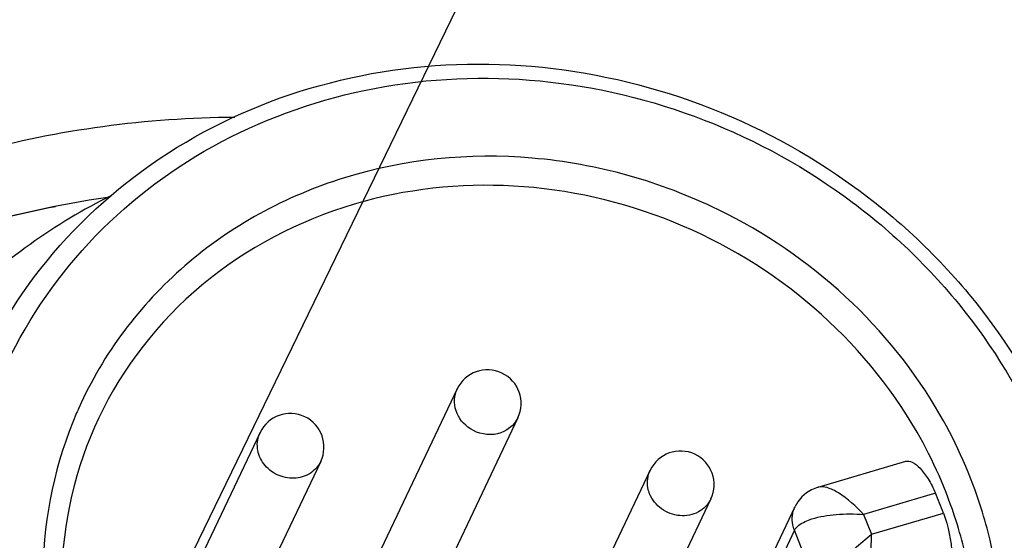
# Model space of a CAD drawing. Header units: millimetres. Extents: x -2409 to 4118, y -415 to 1151.
# Tile 16 of 38: x -2048.62 to -2039.83, y -204.65 to -199.99. Entities that reach past the tile are written whole.
import ezdxf
from ezdxf.enums import TextEntityAlignment as Align

# ---------------------------------------------------------------- set-up
doc = ezdxf.new("R2010")
doc.units = ezdxf.units.MM
doc.header["$LTSCALE"] = 65.395
doc.layers.get('0').update_dxf_attribs({"linetype": 'CONTINUOUS'})
doc.layers.add('00_COMPONENTS', color=7, linetype='CONTINUOUS')
doc.layers.add('51__DRAFT_DIMS', color=7, linetype='CONTINUOUS')
doc.styles.get("Standard").update_dxf_attribs({"font": 'simfang.ttf'})
doc.dimstyles.new('DIMSTYLE_1', dxfattribs={"dimtxt": 3, "dimasz": 3, "dimexe": 2.5, "dimexo": 0.5, "dimgap": 0.75, "dimtad": 1, "dimdsep": 46, "dimtxsty": 'STANDARD', "dimblk": '_FILLED', "dimblk1": '_FILLED', "dimblk2": '_FILLED', "dimcen": 0.09, "dimclrt": 3, "dimazin": 2, "dimtp": 0.3, "dimtm": 0.3, "dimtfac": 1, "dimtofl": 0, "dimtmove": 0, "dimatfit": 3, "dimldrblk": '_FILLED', "dimfxl": 1, "dimtolj": 1, "dimarcsym": 0})
doc.dimstyles.new('DIMSTYLE_3', dxfattribs={"dimtxt": 3, "dimasz": 3, "dimexe": 2.5, "dimexo": 0.5, "dimgap": 0.75, "dimtad": 1, "dimdsep": 46, "dimtxsty": 'STANDARD', "dimblk": '_FILLED', "dimblk1": '_FILLED', "dimblk2": '_FILLED', "dimcen": 0.09, "dimclrt": 3, "dimazin": 2, "dimtp": 0.5, "dimtm": 0.5, "dimtfac": 1, "dimtofl": 0, "dimtmove": 0, "dimatfit": 3, "dimldrblk": '_FILLED', "dimfxl": 1, "dimtolj": 1, "dimarcsym": 0})

# ---------------------------------------------------------------- blocks, each defined once
blk = doc.blocks.new('_FILLED')
at = {"color": 0, "linetype": 'ByBlock'}
blk.add_solid([(0, 0), (-1, 0.1667), (-1, -0.1667)], dxfattribs=at)
blk = doc.blocks.new('*D7')
at = {"layer": '51__DRAFT_DIMS', "color": 4}
for p, q in [((-2152.2772, -100.7443), (-2257.1061, -316.1165)), ((-1972.3105, -187.9881), (-2077.2779, -403.6449)), ((-2256.0119, -313.8686), (-2166.0979, -357.6328)), ((-2076.1838, -401.397), (-2166.0979, -357.6328))]:
    blk.add_line(p, q, dxfattribs=at)
at = {"layer": '51__DRAFT_DIMS', "color": 4, "xscale": 3, "yscale": 3, "zscale": 3}
for p, rotation in [((-2256.0119, -313.8686), 154.0462685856), ((-2076.1838, -401.397), 334.0462685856)]:
    blk.add_blockref('_FILLED', p, dxfattribs=dict(at, rotation=rotation))
at = {"layer": '51__DRAFT_DIMS', "color": 3}
blk.add_text('200', height=3, rotation=-25.95373, dxfattribs=at).set_placement((-2165.7696, -356.9585), align=Align.CENTER)
blk = doc.blocks.new('*D9')
at = {"layer": '51__DRAFT_DIMS', "color": 4}
for p, q in [((-2053.4997, -126.3004), (-2185.009, -397.5782)), ((-2017.5064, -143.7491), (-2149.0156, -415.0269)), ((-2183.9184, -395.3286), (-2165.9218, -404.0529)), ((-2147.9251, -412.7773), (-2165.9218, -404.0529))]:
    blk.add_line(p, q, dxfattribs=at)
at = {"layer": '51__DRAFT_DIMS', "color": 4, "xscale": 3, "yscale": 3, "zscale": 3}
for p, rotation in [((-2183.9184, -395.3286), 154.1369605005), ((-2147.9251, -412.7773), 334.1369605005)]:
    blk.add_blockref('_FILLED', p, dxfattribs=dict(at, rotation=rotation))
at = {"layer": '51__DRAFT_DIMS', "color": 3}
blk.add_text('40', height=3, rotation=-25.86304, dxfattribs=at).set_placement((-2165.5946, -403.3781), align=Align.CENTER)
blk = doc.blocks.new('*D10')
at = {"layer": '51__DRAFT_DIMS', "color": 4}
for p, q in [((-2122.4256, -85.8099), (-2243.5281, -335.6207)), ((-1979.0001, -155.3393), (-2100.1026, -405.1501)), ((-2243.5281, -335.6207), (-2244.9458, -338.5452)), ((-2243.8553, -336.2956), (-2172.1425, -371.0603)), ((-2100.4298, -405.825), (-2172.1425, -371.0603)), ((-2100.1026, -405.1501), (-2101.5203, -408.0746))]:
    blk.add_line(p, q, dxfattribs=at)
at = {"layer": '51__DRAFT_DIMS', "color": 4, "xscale": 3, "yscale": 3, "zscale": 3}
for p, rotation in [((-2243.8553, -336.2956), 154.1369605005), ((-2100.4298, -405.825), 334.1369605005)]:
    blk.add_blockref('_FILLED', p, dxfattribs=dict(at, rotation=rotation))
at = {"layer": '51__DRAFT_DIMS', "color": 3}
blk.add_text('160', height=3, rotation=-25.86304, dxfattribs=at).set_placement((-2171.8154, -370.3854), align=Align.CENTER)

msp = doc.modelspace()

# ---------------------------------------------------------------- linework, layer by layer
at = {"layer": '00_COMPONENTS', "color": 7}
for p, q in [((-2044.7168, -203.2932), (-2045.8877, -205.7582)), ((-2044.1748, -203.5506), (-2045.0869, -205.4707)), ((-2046.478, -203.6832), (-2047.072, -204.9337)), ((-2045.9361, -203.9406), (-2047.1069, -206.4056)), ((-2041.4919, -204.1705), (-2040.7105, -203.9391)), ((-2042.9934, -204.0189), (-2043.7439, -205.599)), ((-2042.4515, -204.2764), (-2043.6223, -206.7414)), ((-2043.0808, -207.2525), (-2041.6995, -204.3445))]:
    msp.add_line(p, q, dxfattribs=at)
at = {"layer": '00_COMPONENTS', "color": 4}
for p, q in [((-2041.4909, -204.1703), (-2041.4917, -204.1705)), ((-2040.4452, -204.2239), (-2041.0874, -204.4141)), ((-2041.0874, -204.4141), (-2041.0166, -204.5919)), ((-2041.0166, -204.5919), (-2040.3745, -204.4017)), ((-2041.7049, -204.5564), (-2043.0855, -207.4629)), ((-2041.4927, -205.0898), (-2041.7049, -204.5564))]:
    msp.add_line(p, q, dxfattribs=at)
at = {"layer": '00_COMPONENTS', "color": 7}
msp.add_lwpolyline([(-2041.491, -204.1703), (-2041.5069, -204.1754), (-2041.5512, -204.194), (-2041.5959, -204.2212), (-2041.6386, -204.2578), (-2041.6747, -204.3016), (-2041.6995, -204.3445)], dxfattribs=at)
for centre, radius, start, end in [((-2044.4458, -203.4219), 0.3, 334.59297, 154.59297), ((-2046.207, -203.8119), 0.3, 334.59297, 154.59297), ((-2042.7224, -204.1476), 0.3, 334.59297, 154.59297), ((-2044.1085, -205.7839), 3.9816, 20.31306, 23.06721)]:
    msp.add_arc(centre, radius, start, end, dxfattribs=at)
at = {"layer": '00_COMPONENTS', "color": 4}
msp.add_arc((-2044.7787, -204.9514), 3.6367, 155.85112, 156.60015, dxfattribs=at)
at = {"layer": '00_COMPONENTS', "color": 7}
for points, knots in [([(-2048.9572, -203.0579), (-2048.7518, -202.6254), (-2048.1916, -201.8163), (-2047.0054, -200.9242), (-2045.5788, -200.4189), (-2044.038, -200.3393), (-2042.5129, -200.6863), (-2041.1301, -201.4294), (-2040.0051, -202.5054), (-2039.484, -203.4007), (-2039.2975, -203.8696)], [0, 0, 0, 0, 0.118926, 0.239554, 0.363008, 0.489386, 0.617829, 0.746817, 0.87464, 1, 1, 1, 1]), ([(-2054.1207, -205.3057), (-2053.9595, -204.9744), (-2053.5868, -204.3335), (-2052.8916, -203.4626), (-2052.0722, -202.6962), (-2051.1436, -202.0484), (-2050.1228, -201.5308), (-2049.0284, -201.1525), (-2047.8804, -200.9202), (-2047.0965, -200.8656), (-2046.7027, -200.8631)], [0, 0, 0, 0, 0.121401, 0.243257, 0.36596, 0.489832, 0.615103, 0.741898, 0.87023, 1, 1, 1, 1]), ([(-2052.4126, -203.8977), (-2051.8277, -203.2748), (-2050.4024, -202.2189), (-2048.7109, -201.702), (-2047.8405, -201.5788)], [0, 0, 0, 0, 0.492892, 1, 1, 1, 1]), ([(-2047.8049, -201.5631), (-2048.3105, -201.8148), (-2049.2411, -202.4768), (-2049.9002, -203.4119), (-2050.138, -203.9128)], [0, 0, 0, 0, 0.50462, 1, 1, 1, 1]), ([(-2053.6987, -205.5885), (-2053.5708, -205.3378), (-2053.2843, -204.8504), (-2052.7703, -204.1744), (-2052.1773, -203.5604), (-2051.2884, -202.8319), (-2050.0122, -202.1114), (-2048.8849, -201.772), (-2048.3062, -201.6621)], [0, 0, 0, 0, 0.122382, 0.245113, 0.368458, 0.492648, 0.743858, 1, 1, 1, 1]), ([(-2047.9184, -203.5513), (-2048.1293, -203.9951), (-2048.3609, -205.0026), (-2048.0533, -206.5357), (-2047.1632, -207.8751), (-2045.83, -208.8271), (-2044.2498, -209.2589), (-2042.6492, -209.1026), (-2041.2666, -208.3723), (-2040.632, -207.5562), (-2040.4212, -207.1123)], [0, 0, 0, 0, 0.119162, 0.241821, 0.369281, 0.499999, 0.630717, 0.758178, 0.880838, 1, 1, 1, 1]), ([(-2040.7105, -203.9391), (-2040.6917, -203.9335), (-2040.6394, -203.9475), (-2040.5731, -204.0069), (-2040.5032, -204.1015), (-2040.4639, -204.18), (-2040.4452, -204.2239)], [0, 0, 0, 0, 0.143518, 0.358953, 0.650526, 1, 1, 1, 1]), ([(-2040.3745, -204.4017), (-2040.3302, -204.5213), (-2040.2933, -204.7023), (-2040.294, -204.9185), (-2040.3085, -205.009), (-2040.324, -205.0418)], [0, 0, 0, 0, 0.587668, 0.832904, 1, 1, 1, 1])]:
    msp.add_open_spline(points, degree=3, knots=knots, dxfattribs=at)
at = {"layer": '00_COMPONENTS', "color": 4}
for points, knots in [([(-2048.7751, -203.1425), (-2048.5849, -202.722), (-2048.0578, -201.932), (-2046.924, -201.055), (-2045.5488, -200.5521), (-2044.0559, -200.4636), (-2042.5736, -200.7922), (-2041.2278, -201.5087), (-2040.1333, -202.5508), (-2039.6272, -203.4191), (-2039.4464, -203.8737)], [0, 0, 0, 0, 0.118374, 0.238568, 0.361828, 0.488298, 0.617043, 0.746411, 0.874537, 1, 1, 1, 1]), ([(-2042.3836, -201.6922), (-2042.9006, -201.4398), (-2044.0237, -201.1229), (-2045.4663, -201.2674), (-2046.4928, -201.7011), (-2047.1654, -202.1677), (-2047.7165, -202.7589), (-2047.9887, -203.2217), (-2048.0971, -203.4636)], [0, 0, 0, 0, 0.25979, 0.51357, 0.637772, 0.759865, 0.880347, 1, 1, 1, 1]), ([(-2040.6086, -203.6805), (-2040.8487, -203.2625), (-2041.4856, -202.4997), (-2042.7544, -201.7286), (-2044.1975, -201.3986), (-2045.1797, -201.5063), (-2045.6374, -201.6419)], [0, 0, 0, 0, 0.248806, 0.501666, 0.75359, 1, 1, 1, 1]), ([(-2045.6374, -201.6419), (-2046.13, -201.7879), (-2047.0582, -202.2707), (-2047.7038, -203.0994), (-2047.9184, -203.5513)], [0, 0, 0, 0, 0.506658, 1, 1, 1, 1]), ([(-2040.402, -203.5273), (-2040.6269, -203.1359), (-2041.2069, -202.414), (-2041.9713, -201.8935), (-2042.3836, -201.6922)], [0, 0, 0, 0, 0.495981, 1, 1, 1, 1]), ([(-2044.5994, -203.6494), (-2044.6574, -203.6123), (-2044.7512, -203.5005), (-2044.7445, -203.3518), (-2044.7168, -203.2932)], [0, 0, 0, 0, 0.51499, 1, 1, 1, 1]), ([(-2048.1163, -203.5071), (-2048.3062, -203.9459), (-2048.5141, -204.9207), (-2048.3359, -205.8983), (-2048.1648, -206.3573)], [0, 0, 0, 0, 0.493922, 1, 1, 1, 1]), ([(-2044.1749, -203.5506), (-2044.2078, -203.6201), (-2044.3548, -203.7317), (-2044.5301, -203.6937), (-2044.5994, -203.6494)], [0, 0, 0, 0, 0.483119, 1, 1, 1, 1]), ([(-2039.9572, -204.6457), (-2039.9801, -204.5487), (-2040.087, -204.161), (-2040.2514, -203.7895), (-2040.402, -203.5273)], [0, 0, 0, 0, 0.247864, 1, 1, 1, 1]), ([(-2046.1746, -204.0907), (-2046.226, -204.0926), (-2046.3311, -204.0702), (-2046.4536, -203.9707), (-2046.5141, -203.828), (-2046.4984, -203.7261), (-2046.478, -203.6832)], [0, 0, 0, 0, 0.257282, 0.514497, 0.762183, 1, 1, 1, 1]), ([(-2040.1842, -204.7474), (-2040.2061, -204.6549), (-2040.308, -204.2851), (-2040.4649, -203.9306), (-2040.6086, -203.6805)], [0, 0, 0, 0, 0.247864, 1, 1, 1, 1]), ([(-2045.9361, -203.9406), (-2045.9565, -203.9838), (-2046.026, -204.0608), (-2046.1249, -204.0888), (-2046.1746, -204.0907)], [0, 0, 0, 0, 0.489738, 1, 1, 1, 1]), ([(-2042.9981, -204.2293), (-2043.0049, -204.2123), (-2043.0249, -204.1438), (-2043.0162, -204.0668), (-2042.9934, -204.0189)], [0, 0, 0, 0, 0.25665, 1, 1, 1, 1]), ([(-2041.0874, -204.4141), (-2041.1543, -204.3419), (-2041.2564, -204.2484), (-2041.3994, -204.1737), (-2041.4658, -204.1631), (-2041.491, -204.1703)], [0, 0, 0, 0, 0.609122, 0.838173, 1, 1, 1, 1]), ([(-2042.4515, -204.2763), (-2042.4745, -204.3248), (-2042.5576, -204.4098), (-2042.7322, -204.441), (-2042.9004, -204.3781), (-2042.977, -204.2824), (-2042.9981, -204.2293)], [0, 0, 0, 0, 0.238084, 0.487948, 0.74629, 1, 1, 1, 1]), ([(-2041.7049, -204.5564), (-2041.7113, -204.5404), (-2041.7319, -204.4721), (-2041.7234, -204.3948), (-2041.7002, -204.346)], [0, 0, 0, 0, 0.241113, 1, 1, 1, 1]), ([(-2041.6897, -204.5336), (-2041.6826, -204.5254), (-2041.6418, -204.489), (-2041.59, -204.4682), (-2041.5488, -204.4551)], [0, 0, 0, 0, 0.202366, 1, 1, 1, 1]), ([(-2041.5488, -204.4551), (-2041.4787, -204.4327), (-2041.3241, -204.408), (-2041.1685, -204.4077), (-2041.0874, -204.4141)], [0, 0, 0, 0, 0.474933, 1, 1, 1, 1]), ([(-2047.8677, -206.9891), (-2047.616, -207.4272), (-2046.9483, -208.2268), (-2045.6187, -209.0351), (-2044.1046, -209.3805), (-2042.5873, -209.2153), (-2041.2528, -208.551), (-2040.277, -207.4598), (-2039.796, -206.0849), (-2039.8472, -205.1113), (-2039.9572, -204.6457)], [0, 0, 0, 0, 0.12836, 0.258802, 0.388771, 0.515879, 0.639043, 0.759091, 0.878462, 1, 1, 1, 1]), ([(-2041.4927, -205.0898), (-2041.4758, -205.0541), (-2041.416, -204.9755), (-2041.2623, -204.8045), (-2041.1199, -204.6756), (-2041.0166, -204.5919)], [0, 0, 0, 0, 0.171358, 0.423351, 1, 1, 1, 1]), ([(-2041.111, -205.2749), (-2041.0937, -205.2386), (-2041.0697, -205.1417), (-2041.0317, -204.9147), (-2041.0185, -204.7238), (-2041.0166, -204.5919)], [0, 0, 0, 0, 0.17413, 0.428226, 1, 1, 1, 1])]:
    msp.add_open_spline(points, degree=3, knots=knots, dxfattribs=at)
msp.add_open_spline([(-2041.7049, -204.5564), (-2041.701, -204.5481), (-2041.6957, -204.5405), (-2041.6897, -204.5336)], degree=3, dxfattribs=at)

# ---------------------------------------------------------------- dimensions: what is measured, and where the dimension line sits
at = {"layer": '51__DRAFT_DIMS', "color": 4}
dim = msp.add_linear_dim(base=(-2100.4298, -405.825), p1=(-2122.2075, -85.36), p2=(-1978.782, -154.8894), angle=334.13696, text='160', dimstyle='DIMSTYLE_3', dxfattribs=at)
dim.commit()
dim.dimension.update_dxf_attribs({"geometry": '*D10', "text_midpoint": (-2172.0423, -371.1088), "dimtype": 160})
for base, p1, p2, angle, dimstyle, picture, middle in [((-2076.1838, -401.397), (-2152.0584, -100.2948), (-1972.0917, -187.5385), 334.04627, 'DIMSTYLE_3', '*D7', (-2166.1242, -357.62)), ((-2147.9251, -412.7773), (-2053.2816, -125.8504), (-2017.2883, -143.2992), 334.13696, 'DIMSTYLE_1', '*D9', (-2165.9771, -404.0261))]:
    dim = msp.add_linear_dim(base=base, p1=p1, p2=p2, angle=angle, dimstyle=dimstyle, dxfattribs=at)
    dim.commit()
    dim.dimension.update_dxf_attribs({"geometry": picture, "text_midpoint": middle, "dimtype": 160})

doc.saveas('drawing.dxf')
